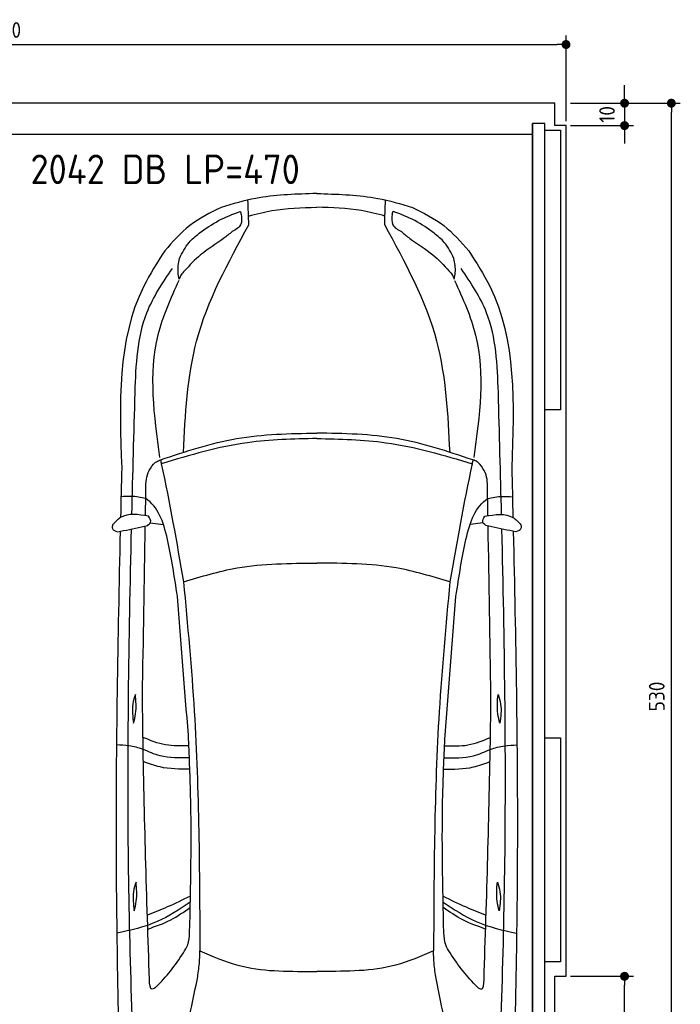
# Model space of a CAD drawing. Header units: millimetres. Extents: x -20 to 5511, y -1049 to 5673.
# Tile 4 of 4: x 2559 to 5511, y 1275 to 5673. Entities that reach past the tile are written whole.
import ezdxf

# ---------------------------------------------------------------- set-up
doc = ezdxf.new("R2010")
doc.units = ezdxf.units.MM
for name, color, linetype in [('4', 3, 'Continuous'), ('5', 3, 'Continuous'), ('Car', 10, 'Continuous')]:
    doc.layers.add(name, color=color, linetype=linetype)
doc.styles.get("Standard").update_dxf_attribs({"font": 'ISOCP.SHX'})
doc.dimstyles.new('GEN-ISO', dxfattribs={"dimscale": 20, "dimtxt": 3.5, "dimasz": 2, "dimexe": 2, "dimexo": 1, "dimgap": 1.5, "dimtad": 1, "dimdec": 1, "dimdsep": 46, "dimtxsty": 'STANDARD', "dimblk": 'PUNKT', "dimcen": 2, "dimclrd": 256, "dimclre": 256, "dimclrt": 2, "dimadec": 0, "dimazin": 0, "dimtp": 0.1, "dimtm": 0.1, "dimtfac": 0.71, "dimtdec": 1, "dimtmove": 2, "dimatfit": 3, "dimldrblk": 'PUNKT', "dimfxl": 1, "dimtolj": 1, "dimarcsym": 0})

# ---------------------------------------------------------------- blocks, each defined once
blk = doc.blocks.new('PUNKT')
at = {"layer": '4', "color": 0, "linetype": 'ByBlock'}
blk.add_line((-0.5, 0), (-1, 0), dxfattribs=at)
at = {"layer": '4', "color": 0, "linetype": 'ByBlock', "const_width": 0.5}
blk.add_lwpolyline([(-0.25, 0, 1), (0.25, 0, 1)], format="xyb", close=True, dxfattribs=at)
blk = doc.blocks.new('*D5')
at = {"layer": '5', "lineweight": -2}
for p, q in [((5020, 5300), (5510.6, 5300)), ((5470.6, 40), (5470.6, 5260)), ((4970, 0), (5510.6, 0))]:
    blk.add_line(p, q, dxfattribs=at)
at = {"layer": 'DEFPOINTS', "color": 0}
for p in [(5000, 5300), (5470.6, 5300), (4950, 0)]:
    blk.add_point(p, dxfattribs=at)
at = {"layer": '5', "lineweight": -2, "xscale": 40, "yscale": 40, "zscale": 40}
for p, rotation in [((5470.6, 5300), 90), ((5470.6, 0), 270)]:
    blk.add_blockref('PUNKT', p, dxfattribs=dict(at, rotation=rotation))
at = {"layer": '5', "color": 2, "insert": (5405.6, 2650), "char_height": 70, "attachment_point": 5, "rotation": 90}
blk.add_mtext('\\A1;530', dxfattribs=at)
blk = doc.blocks.new('*D6')
at = {"layer": '5', "lineweight": -2}
for p, q in [((5020, 1400), (5301.5, 1400)), ((5261.5, 40), (5261.5, 1360)), ((4970, 0), (5301.5, 0))]:
    blk.add_line(p, q, dxfattribs=at)
at = {"layer": 'DEFPOINTS', "color": 0}
for p in [(5000, 1400), (5261.5, 1400), (4950, 0)]:
    blk.add_point(p, dxfattribs=at)
at = {"layer": '5', "lineweight": -2, "xscale": 40, "yscale": 40, "zscale": 40}
for p, rotation in [((5261.5, 1400), 90), ((5261.5, 0), 270)]:
    blk.add_blockref('PUNKT', p, dxfattribs=dict(at, rotation=rotation))
at = {"layer": '5', "color": 2, "insert": (5196.5, 700), "char_height": 70, "attachment_point": 5, "rotation": 90}
blk.add_mtext('\\A1;140', dxfattribs=at)
blk = doc.blocks.new('*D3')
at = {"layer": '5', "lineweight": -2}
for p, q in [((5261.5, 5340), (5261.5, 5380)), ((5020, 5300), (5301.5, 5300)), ((5261.5, 5300), (5261.5, 5200)), ((5020, 5200), (5301.5, 5200)), ((5261.5, 5160), (5261.5, 5120))]:
    blk.add_line(p, q, dxfattribs=at)
at = {"layer": 'DEFPOINTS', "color": 0}
for p in [(5000, 5300), (5000, 5200), (5261.5, 5200)]:
    blk.add_point(p, dxfattribs=at)
at = {"layer": '5', "lineweight": -2, "xscale": 40, "yscale": 40, "zscale": 40}
for p, rotation in [((5261.5, 5300), 270), ((5261.5, 5200), 90)]:
    blk.add_blockref('PUNKT', p, dxfattribs=dict(at, rotation=rotation))
at = {"layer": '5', "color": 2, "insert": (5183.2, 5250), "char_height": 70, "attachment_point": 5, "rotation": 90}
blk.add_mtext('\\A1;10', dxfattribs=at)
blk = doc.blocks.new('*D4')
at = {"layer": '5', "lineweight": -2}
for p, q in [((0, 5220), (0, 5602.1)), ((5000, 5220), (5000, 5602.1)), ((40, 5562.1), (4960, 5562.1))]:
    blk.add_line(p, q, dxfattribs=at)
at = {"layer": 'DEFPOINTS', "color": 0}
for p in [(5000, 5562.1), (0, 5200), (5000, 5200)]:
    blk.add_point(p, dxfattribs=at)
at = {"layer": '5', "lineweight": -2, "xscale": 40, "yscale": 40, "zscale": 40, "rotation": 180}
blk.add_blockref('PUNKT', (0, 5562.1), dxfattribs=at)
at = {"layer": '5', "lineweight": -2, "xscale": 40, "yscale": 40, "zscale": 40}
blk.add_blockref('PUNKT', (5000, 5562.1), dxfattribs=at)
at = {"layer": '5', "color": 2, "insert": (2500, 5627.1), "char_height": 70, "attachment_point": 5}
blk.add_mtext('500', dxfattribs=at)

msp = doc.modelspace()

# ---------------------------------------------------------------- linework, layer by layer
msp.add_line((4850, 5160), (150, 5160))
msp.add_lwpolyline([(50, 5300), (50, 5200), (0, 5200), (0, 1400), (50, 1400), (50, 0), (4950, 0), (4950, 1400), (5000, 1400), (5000, 5200), (4950, 5200), (4950, 5300)], close=True)
for points in [[(150, 30), (4850, 30), (4850, 5210)], [(4905, 5210), (4850, 5210), (4850, 30), (4877.5, 30)], [(4905, 250), (4905, 5210)], [(4905, 5180), (4975, 5180), (4975, 3930), (4905, 3930)], [(4905, 2465), (4975, 2465), (4975, 1465), (4905, 1465)]]:
    msp.add_lwpolyline(points)
at = {"layer": 'Car'}
for p, q in [((3886.34, 4896.25), (3868.42, 4895.9)), ((3886.34, 4896.25), (3904.27, 4895.9)), ((3142.63, 3425.15), (3201.2, 3418.78)), ((4630.01, 3425.13), (4571.44, 3418.76)), ((3863.46, 1422.14), (3886.29, 1422.15)), ((3909.13, 1422.14), (3886.29, 1422.15))]:
    msp.add_line(p, q, dxfattribs=at)
for points, knots in [([(3868.42, 4895.9), (3782.86, 4893.24), (3643.68, 4888.89), (3510.4, 4849.77), (3459.06, 4834.7)], [0, 0, 0, 0, 255.3446186, 415.3287853, 415.3287853, 415.3287853, 415.3287853]), ([(3904.27, 4895.9), (3989.83, 4893.23), (4129.01, 4888.89), (4262.28, 4849.76), (4313.62, 4834.69)], [0, 0, 0, 0, 255.3446186, 415.3287853, 415.3287853, 415.3287853, 415.3287853]), ([(3459.06, 4834.7), (3410.18, 4810.39), (3313.43, 4762.28), (3242.44, 4680.86), (3207.32, 4640.57)], [0, 0, 0, 0, 162.017862, 320.6852105, 320.6852105, 320.6852105, 320.6852105]), ([(3361.05, 4718.76), (3389.28, 4739.04), (3446.13, 4779.88), (3511.82, 4804.07), (3544.89, 4816.26)], [0, 0, 0, 0, 103.7623244, 208.9412492, 208.9412492, 208.9412492, 208.9412492]), ([(3548.91, 4804.98), (3550.95, 4787.32), (3555.02, 4752.04), (3523.88, 4734.97), (3508.32, 4726.44)], [0, 0, 0, 0, 48.4832555, 96.8863473, 96.8863473, 96.8863473, 96.8863473]), ([(3548.91, 4804.98), (3548.67, 4808.03), (3548.35, 4812.27), (3545.64, 4815.39), (3544.89, 4816.26)], [0, 0, 0, 0, 8.8064606, 12.2062148, 12.2062148, 12.2062148, 12.2062148]), ([(3581.47, 4795.97), (3616.11, 4805.02), (3715.76, 4831.05), (3819, 4833.51), (3886.34, 4835.12)], [0, 0, 0, 0, 107.1604304, 308.2153593, 308.2153593, 308.2153593, 308.2153593]), ([(4191.22, 4795.96), (4156.57, 4805.01), (4056.93, 4831.05), (3953.69, 4833.51), (3886.34, 4835.12)], [0, 0, 0, 0, 107.1604304, 308.2153593, 308.2153593, 308.2153593, 308.2153593]), ([(4223.78, 4804.97), (4221.74, 4787.31), (4217.67, 4752.03), (4248.81, 4734.96), (4264.36, 4726.43)], [0, 0, 0, 0, 48.4832555, 96.8863473, 96.8863473, 96.8863473, 96.8863473]), ([(4223.78, 4804.97), (4224.01, 4808.02), (4224.34, 4812.26), (4227.04, 4815.38), (4227.8, 4816.25)], [0, 0, 0, 0, 8.8064606, 12.2062148, 12.2062148, 12.2062148, 12.2062148]), ([(4411.63, 4718.74), (4383.4, 4739.02), (4326.55, 4779.86), (4260.86, 4804.06), (4227.8, 4816.25)], [0, 0, 0, 0, 103.7623244, 208.9412492, 208.9412492, 208.9412492, 208.9412492]), ([(4313.62, 4834.69), (4362.5, 4810.38), (4459.26, 4762.27), (4530.24, 4680.84), (4565.36, 4640.55)], [0, 0, 0, 0, 162.017862, 320.6852105, 320.6852105, 320.6852105, 320.6852105]), ([(3290.92, 3740.35), (3299.21, 3908.92), (3316.95, 4269.82), (3490.37, 4587.72), (3582.79, 4757.14)], [0, 0, 0, 0, 499.7846063, 1070.0543498, 1070.0543498, 1070.0543498, 1070.0543498]), ([(4481.73, 3740.34), (4473.45, 3908.9), (4455.72, 4269.8), (4282.31, 4587.71), (4189.89, 4757.13)], [0, 0, 0, 0, 499.7846063, 1070.0543498, 1070.0543498, 1070.0543498, 1070.0543498]), ([(3273.44, 4606.97), (3285.92, 4632.16), (3307.49, 4675.7), (3345.17, 4705.99), (3361.05, 4718.76)], [0, 0, 0, 0, 83.0373225, 143.509417, 143.509417, 143.509417, 143.509417]), ([(3508.32, 4726.44), (3495.92, 4715.96), (3451.29, 4678.24), (3370.19, 4632.19), (3318.64, 4575.91), (3295.74, 4550.91)], [0, 0, 0, 0, 48.6760331, 175.256414, 276.4430292, 276.4430292, 276.4430292, 276.4430292]), ([(4264.36, 4726.43), (4276.76, 4715.95), (4321.39, 4678.23), (4402.49, 4632.17), (4454.03, 4575.89), (4476.93, 4550.89)], [0, 0, 0, 0, 48.6760331, 175.256414, 276.4430292, 276.4430292, 276.4430292, 276.4430292]), ([(4499.24, 4606.96), (4486.76, 4632.15), (4465.19, 4675.68), (4427.51, 4705.98), (4411.63, 4718.74)], [0, 0, 0, 0, 83.0373225, 143.509417, 143.509417, 143.509417, 143.509417]), ([(3207.32, 4640.57), (3173.8, 4588.49), (2991.76, 4305.61), (3004.58, 3956.45), (3015.04, 3671.57)], [0, 0, 0, 0, 184.2381467, 1000.6887944, 1000.6887944, 1000.6887944, 1000.6887944]), ([(4565.36, 4640.55), (4598.88, 4588.47), (4780.91, 4305.58), (4768.08, 3956.42), (4757.61, 3671.54)], [0, 0, 0, 0, 184.2381467, 1000.6887944, 1000.6887944, 1000.6887944, 1000.6887944]), ([(3272.53, 4514.5), (3270.29, 4524.25), (3263.27, 4554.77), (3269.32, 4585.83), (3273.44, 4606.97)], [0, 0, 0, 0, 29.7987836, 93.2814867, 93.2814867, 93.2814867, 93.2814867]), ([(4500.14, 4514.48), (4502.39, 4524.23), (4509.41, 4554.75), (4503.35, 4585.82), (4499.24, 4606.96)], [0, 0, 0, 0, 29.7987836, 93.2814867, 93.2814867, 93.2814867, 93.2814867]), ([(3074.92, 4008.14), (3079.52, 4131.2), (3087.04, 4332.42), (3198.18, 4497.63), (3241.35, 4561.81)], [0, 0, 0, 0, 359.5714781, 587.9451266, 587.9451266, 587.9451266, 587.9451266]), ([(3295.74, 4550.91), (3290.28, 4545.2), (3280.1, 4534.58), (3274.93, 4520.85), (3272.53, 4514.5)], [0, 0, 0, 0, 23.4297378, 43.57791, 43.57791, 43.57791, 43.57791]), ([(4476.93, 4550.89), (4482.4, 4545.18), (4492.57, 4534.56), (4497.75, 4520.83), (4500.14, 4514.48)], [0, 0, 0, 0, 23.4297378, 43.57791, 43.57791, 43.57791, 43.57791]), ([(4697.74, 4008.12), (4693.15, 4131.18), (4685.63, 4332.39), (4574.49, 4497.61), (4531.32, 4561.79)], [0, 0, 0, 0, 359.5714781, 587.9451266, 587.9451266, 587.9451266, 587.9451266]), ([(3270.37, 4508.07), (3233.97, 4427.84), (3121.25, 4179.41), (3158.86, 3904.17), (3184.31, 3717.8)], [0, 0, 0, 0, 260.8153839, 807.6577707, 807.6577707, 807.6577707, 807.6577707]), ([(4502.31, 4508.05), (4538.7, 4427.82), (4651.41, 4179.39), (4613.8, 3904.14), (4588.34, 3717.78)], [0, 0, 0, 0, 260.8153839, 807.6577707, 807.6577707, 807.6577707, 807.6577707]), ([(3188.48, 3706.65), (3300.85, 3744.19), (3527.3, 3819.84), (3766.05, 3824.32), (3886.33, 3826.58)], [0, 0, 0, 0, 353.1593885, 711.7469693, 711.7469693, 711.7469693, 711.7469693]), ([(4584.17, 3706.63), (4471.81, 3744.17), (4245.35, 3819.83), (4006.61, 3824.32), (3886.33, 3826.58)], [0, 0, 0, 0, 353.1593885, 711.7469693, 711.7469693, 711.7469693, 711.7469693]), ([(3886.33, 3802.05), (3782.6, 3799.91), (3546.3, 3795.02), (3319.42, 3727.56), (3192.12, 3689.71)], [0, 0, 0, 0, 309.9080612, 706.0341419, 706.0341419, 706.0341419, 706.0341419]), ([(3886.33, 3802.05), (3990.05, 3799.9), (4226.36, 3795.02), (4453.24, 3727.54), (4580.53, 3689.69)], [0, 0, 0, 0, 309.9080612, 706.0341419, 706.0341419, 706.0341419, 706.0341419]), ([(3156.91, 3687.32), (3161.04, 3691.48), (3169.96, 3700.47), (3182.01, 3704.49), (3188.48, 3706.65)], [0, 0, 0, 0, 17.3560071, 37.4831907, 37.4831907, 37.4831907, 37.4831907]), ([(3188.48, 3706.65), (3189.7, 3701), (3228.59, 3520.39), (3260.42, 3338.35), (3291.26, 3162.01)], [0, 0, 0, 0, 17.3299427, 554.2607171, 554.2607171, 554.2607171, 554.2607171]), ([(4584.17, 3706.63), (4582.95, 3700.98), (4544.06, 3520.37), (4512.22, 3338.34), (4481.37, 3161.99)], [0, 0, 0, 0, 17.3299427, 554.2607171, 554.2607171, 554.2607171, 554.2607171]), ([(4615.74, 3687.29), (4611.61, 3691.46), (4602.69, 3700.45), (4590.64, 3704.47), (4584.17, 3706.63)], [0, 0, 0, 0, 17.3560071, 37.4831907, 37.4831907, 37.4831907, 37.4831907]), ([(3123.15, 3566.7), (3122.92, 3595.67), (3122.56, 3639.98), (3148.08, 3675.14), (3156.91, 3687.32)], [0, 0, 0, 0, 83.6327793, 127.948441, 127.948441, 127.948441, 127.948441]), ([(4649.5, 3566.68), (4649.73, 3595.64), (4650.09, 3639.96), (4624.58, 3675.12), (4615.74, 3687.29)], [0, 0, 0, 0, 83.6327793, 127.948441, 127.948441, 127.948441, 127.948441]), ([(3122.61, 3534.2), (3100.98, 3538.59), (3064.35, 3546.02), (3027.2, 3542.95), (3011.99, 3541.69)], [0, 0, 0, 0, 65.7646495, 111.3530625, 111.3530625, 111.3530625, 111.3530625]), ([(3264.28, 3097.13), (3250.6, 3186.6), (3221.66, 3375.94), (3177.41, 3498.13), (3122.61, 3534.2)], [0, 0, 0, 0, 271.1433691, 573.8124327, 573.8124327, 573.8124327, 573.8124327]), ([(4508.36, 3097.11), (4522.04, 3186.58), (4550.99, 3375.93), (4595.24, 3498.11), (4650.04, 3534.18)], [0, 0, 0, 0, 271.1433691, 573.8124327, 573.8124327, 573.8124327, 573.8124327]), ([(4650.04, 3534.18), (4671.67, 3538.57), (4708.3, 3546), (4745.45, 3542.93), (4760.66, 3541.67)], [0, 0, 0, 0, 65.7646495, 111.3530625, 111.3530625, 111.3530625, 111.3530625]), ([(3135.33, 3455.39), (3089.53, 3462.78), (3025.92, 3473.03), (2985.3, 3428.51), (2973.93, 3416.05)], [0, 0, 0, 0, 125.6510702, 174.4800659, 174.4800659, 174.4800659, 174.4800659]), ([(3131.43, 3414.37), (3136.97, 3418.8), (3150.77, 3429.81), (3141.11, 3445.81), (3135.33, 3455.39)], [0, 0, 0, 0, 19.0460163, 47.4389508, 47.4389508, 47.4389508, 47.4389508]), ([(4641.21, 3414.35), (4635.67, 3418.77), (4621.88, 3429.79), (4631.54, 3445.79), (4637.32, 3455.37)], [0, 0, 0, 0, 19.0460163, 47.4389508, 47.4389508, 47.4389508, 47.4389508]), ([(4637.32, 3455.37), (4683.12, 3462.75), (4746.72, 3473), (4787.35, 3428.48), (4798.72, 3416.02)], [0, 0, 0, 0, 125.6510702, 174.4800659, 174.4800659, 174.4800659, 174.4800659]), ([(2973.93, 3416.05), (2973.08, 3410.19), (2970.83, 3394.69), (2986.43, 3388.75), (2996.15, 3385.05)], [0, 0, 0, 0, 16.2002475, 42.8971703, 42.8971703, 42.8971703, 42.8971703]), ([(3008.42, 3387.63), (2997.5, 2908.55), (2980.43, 2012.99), (3001.46, 1117.48), (3011.24, 701.02)], [283.9698587, 283.9698587, 283.9698587, 283.9698587, 1721.3370464, 2970.9050259, 2970.9050259, 2970.9050259, 2970.9050259]), ([(2996.15, 3385.05), (3032.04, 3392.59), (3077.2, 3402.07), (3122.2, 3412.28), (3131.43, 3414.37)], [0, 0, 0, 0, 110.0379005, 138.4298361, 138.4298361, 138.4298361, 138.4298361]), ([(3082.78, 618), (3066.91, 1049), (3032.79, 1975.59), (3047.27, 2902.54), (3059.06, 3398.36)], [0, 0, 0, 0, 1293.6136458, 2781.0913078, 2781.0913078, 2781.0913078, 2781.0913078]), ([(4776.5, 3385.02), (4740.6, 3392.56), (4695.44, 3402.05), (4650.44, 3412.26), (4641.21, 3414.35)], [0, 0, 0, 0, 110.0379005, 138.4298361, 138.4298361, 138.4298361, 138.4298361]), ([(4689.79, 617.97), (4705.67, 1048.98), (4739.81, 1975.57), (4725.36, 2902.52), (4713.58, 3398.33)], [0, 0, 0, 0, 1293.6136458, 2781.0913078, 2781.0913078, 2781.0913078, 2781.0913078]), ([(4764.22, 3387.6), (4775.13, 2908.52), (4792.17, 2012.97), (4771.12, 1117.46), (4761.33, 701)], [283.9698587, 283.9698587, 283.9698587, 283.9698587, 1721.3370464, 2970.9050259, 2970.9050259, 2970.9050259, 2970.9050259]), ([(4798.72, 3416.02), (4799.57, 3410.17), (4801.81, 3394.67), (4786.21, 3388.72), (4776.5, 3385.02)], [0, 0, 0, 0, 16.2002475, 42.8971703, 42.8971703, 42.8971703, 42.8971703]), ([(3291.26, 3162.01), (3370.57, 3185.89), (3564.1, 3244.18), (3766.73, 3244.94), (3886.32, 3245.38)], [0, 0, 0, 0, 247.3332419, 603.5937514, 603.5937514, 603.5937514, 603.5937514]), ([(4481.37, 3161.99), (4402.07, 3185.88), (4208.54, 3244.17), (4005.92, 3244.93), (3886.32, 3245.38)], [0, 0, 0, 0, 247.3332419, 603.5937514, 603.5937514, 603.5937514, 603.5937514]), ([(3291.26, 3162.01), (3309.24, 2968.9), (3360.28, 2420.77), (3362.7, 1870.05), (3364.26, 1513.35)], [0, 0, 0, 0, 581.6132205, 1650.9334488, 1650.9334488, 1650.9334488, 1650.9334488]), ([(4481.37, 3161.99), (4463.39, 2968.89), (4412.33, 2420.75), (4409.9, 1870.03), (4408.33, 1513.33)], [0, 0, 0, 0, 581.6132205, 1650.9334488, 1650.9334488, 1650.9334488, 1650.9334488]), ([(3076.41, 2659.21), (3071.79, 2644.89), (3058.33, 2603.25), (3064.34, 2559.44), (3068.29, 2530.7)], [0, 0, 0, 0, 44.7461718, 130.1124316, 130.1124316, 130.1124316, 130.1124316]), ([(3068.29, 2530.7), (3071.82, 2544.8), (3082.34, 2586.86), (3078.78, 2630.32), (3076.41, 2659.21)], [0, 0, 0, 0, 43.4004423, 129.4649591, 129.4649591, 129.4649591, 129.4649591]), ([(3138.89, 1385.14), (3127.18, 1751.12), (3113.7, 2172.48), (3108.49, 2593.99), (3107.8, 2649.39)], [0, 0, 0, 0, 1098.4525506, 1264.6432936, 1264.6432936, 1264.6432936, 1264.6432936]), ([(4633.7, 1385.12), (4645.42, 1751.1), (4658.91, 2172.45), (4664.14, 2593.97), (4664.82, 2649.37)], [0, 0, 0, 0, 1098.4525506, 1264.6432936, 1264.6432936, 1264.6432936, 1264.6432936]), ([(4704.33, 2530.67), (4700.8, 2544.77), (4690.28, 2586.83), (4693.84, 2630.3), (4696.21, 2659.19)], [0, 0, 0, 0, 43.4004423, 129.4649591, 129.4649591, 129.4649591, 129.4649591]), ([(4696.21, 2659.19), (4700.84, 2644.87), (4714.3, 2603.23), (4708.28, 2559.42), (4704.33, 2530.67)], [0, 0, 0, 0, 44.7461718, 130.1124316, 130.1124316, 130.1124316, 130.1124316]), ([(3315.07, 2429.63), (3279.83, 2428.59), (3208.9, 2426.5), (3143.27, 2453.52), (3110.24, 2467.12)], [0, 0, 0, 0, 104.4848682, 210.321323, 210.321323, 210.321323, 210.321323]), ([(3318.46, 1594.53), (3323.28, 1801.64), (3330.14, 2096.19), (3316.85, 2390.43), (3312.91, 2477.78)], [0, 0, 0, 0, 621.1886404, 883.4615663, 883.4615663, 883.4615663, 883.4615663]), ([(4454.13, 1594.51), (4449.32, 1801.62), (4442.47, 2096.17), (4455.76, 2390.41), (4459.71, 2477.76)], [0, 0, 0, 0, 621.1886404, 883.4615663, 883.4615663, 883.4615663, 883.4615663]), ([(4457.55, 2429.61), (4492.78, 2428.57), (4563.72, 2426.48), (4629.35, 2453.5), (4662.37, 2467.1)], [0, 0, 0, 0, 104.4848682, 210.321323, 210.321323, 210.321323, 210.321323]), ([(3111.11, 2413.65), (3090.06, 2420.26), (3051.14, 2432.48), (3010.4, 2433.06), (2991.7, 2433.33)], [0, 0, 0, 0, 65.7794231, 121.5906935, 121.5906935, 121.5906935, 121.5906935]), ([(4661.5, 2413.63), (4682.56, 2420.24), (4721.48, 2432.45), (4762.22, 2433.03), (4780.92, 2433.3)], [0, 0, 0, 0, 65.7794231, 121.5906935, 121.5906935, 121.5906935, 121.5906935]), ([(3317.4, 2376.02), (3272.86, 2375.02), (3200.99, 2373.41), (3135.88, 2402.56), (3111.11, 2413.65)], [0, 0, 0, 0, 131.3114527, 211.9084989, 211.9084989, 211.9084989, 211.9084989]), ([(4455.22, 2376), (4499.75, 2375), (4571.63, 2373.39), (4636.74, 2402.54), (4661.5, 2413.63)], [0, 0, 0, 0, 131.3114527, 211.9084989, 211.9084989, 211.9084989, 211.9084989]), ([(3319.44, 2325.35), (3274.37, 2325.23), (3203.01, 2325.05), (3136.57, 2349.95), (3112.08, 2359.13)], [0, 0, 0, 0, 133.5855726, 211.5330356, 211.5330356, 211.5330356, 211.5330356]), ([(4453.17, 2325.34), (4498.24, 2325.22), (4569.6, 2325.03), (4636.05, 2349.93), (4660.53, 2359.11)], [0, 0, 0, 0, 133.5855726, 211.5330356, 211.5330356, 211.5330356, 211.5330356]), ([(3079.3, 1821.1), (3074.67, 1806.77), (3061.21, 1765.13), (3067.23, 1721.32), (3071.18, 1692.58)], [0, 0, 0, 0, 44.7461718, 130.1124316, 130.1124316, 130.1124316, 130.1124316]), ([(3071.18, 1692.58), (3074.71, 1706.68), (3085.23, 1748.74), (3081.67, 1792.2), (3079.3, 1821.1)], [0, 0, 0, 0, 43.4004423, 129.4649591, 129.4649591, 129.4649591, 129.4649591]), ([(4701.42, 1692.56), (4697.89, 1706.66), (4687.37, 1748.72), (4690.93, 1792.18), (4693.3, 1821.07)], [0, 0, 0, 0, 43.4004423, 129.4649591, 129.4649591, 129.4649591, 129.4649591]), ([(4693.3, 1821.07), (4697.93, 1806.75), (4711.38, 1765.11), (4705.37, 1721.3), (4701.42, 1692.56)], [0, 0, 0, 0, 44.7461718, 130.1124316, 130.1124316, 130.1124316, 130.1124316]), ([(3321.55, 1731.75), (3273.49, 1699.33), (3173.23, 1631.67), (3054.91, 1606.05), (2993.29, 1592.71)], [0, 0, 0, 0, 172.2638303, 359.4058348, 359.4058348, 359.4058348, 359.4058348]), ([(3322.08, 1757.76), (3287.74, 1741.37), (3224.44, 1711.16), (3159.51, 1684.64), (3129.81, 1672.52)], [0, 0, 0, 0, 114.1390275, 210.3599728, 210.3599728, 210.3599728, 210.3599728]), ([(4450.52, 1757.74), (4484.86, 1741.35), (4548.16, 1711.14), (4613.09, 1684.62), (4642.79, 1672.5)], [0, 0, 0, 0, 114.1390275, 210.3599728, 210.3599728, 210.3599728, 210.3599728]), ([(4451.05, 1731.74), (4499.1, 1699.31), (4599.36, 1631.65), (4717.69, 1606.03), (4779.3, 1592.69)], [0, 0, 0, 0, 172.2638303, 359.4058348, 359.4058348, 359.4058348, 359.4058348]), ([(3131.72, 1611.04), (3166.67, 1623.29), (3234.17, 1646.94), (3292.77, 1687.9), (3321.04, 1707.66)], [0, 0, 0, 0, 110.5014074, 213.4362717, 213.4362717, 213.4362717, 213.4362717]), ([(4640.88, 1611.02), (4605.93, 1623.27), (4538.43, 1646.93), (4479.82, 1687.89), (4451.56, 1707.64)], [0, 0, 0, 0, 110.5014074, 213.4362717, 213.4362717, 213.4362717, 213.4362717]), ([(3290.82, 1504.52), (3298.08, 1516.2), (3315.11, 1543.59), (3317.24, 1575.96), (3318.46, 1594.53)], [0, 0, 0, 0, 40.6841742, 95.4277146, 95.4277146, 95.4277146, 95.4277146]), ([(4481.77, 1504.51), (4474.51, 1516.18), (4457.48, 1543.57), (4455.35, 1575.94), (4454.13, 1594.51)], [0, 0, 0, 0, 40.6841742, 95.4277146, 95.4277146, 95.4277146, 95.4277146]), ([(3169.5, 1352.69), (3191.42, 1375.63), (3235.37, 1423.39), (3272.05, 1477.05), (3290.82, 1504.52)], [34.3542142, 34.3542142, 34.3542142, 34.3542142, 129.366936, 229.0092112, 229.0092112, 229.0092112, 229.0092112]), ([(3353.28, 1390.19), (3356.72, 1412.69), (3362.97, 1453.52), (3363.86, 1494.81), (3364.26, 1513.35)], [0, 0, 0, 0, 68.2024602, 123.762269, 123.762269, 123.762269, 123.762269]), ([(3364.26, 1513.35), (3420.3, 1489.25), (3578.27, 1421.32), (3751.61, 1421.82), (3863.46, 1422.14)], [0, 0, 0, 0, 181.5777559, 511.8794546, 511.8794546, 511.8794546, 511.8794546]), ([(4408.33, 1513.33), (4352.29, 1489.24), (4194.32, 1421.31), (4020.98, 1421.82), (3909.13, 1422.14)], [0, 0, 0, 0, 181.5777559, 511.8794546, 511.8794546, 511.8794546, 511.8794546]), ([(4419.31, 1390.17), (4415.87, 1412.68), (4409.62, 1453.51), (4408.73, 1494.8), (4408.33, 1513.33)], [0, 0, 0, 0, 68.2024602, 123.762269, 123.762269, 123.762269, 123.762269]), ([(4603.09, 1352.67), (4581.17, 1375.61), (4537.22, 1423.38), (4500.54, 1477.04), (4481.77, 1504.51)], [34.3542142, 34.3542142, 34.3542142, 34.3542142, 129.366936, 229.0092112, 229.0092112, 229.0092112, 229.0092112]), ([(3169.5, 1352.69), (3162.72, 1347.67), (3141.59, 1332.02), (3139.98, 1363.66), (3138.89, 1385.14)], [0, 0, 0, 0, 20.9838712, 65.3601655, 65.3601655, 65.3601655, 65.3601655]), ([(3263.04, 963.72), (3285, 1065.34), (3315.68, 1207.37), (3344.95, 1349.7), (3353.28, 1390.19)], [0, 0, 0, 0, 311.9023012, 435.9160376, 435.9160376, 435.9160376, 435.9160376]), ([(4509.53, 963.7), (4487.58, 1065.32), (4456.9, 1207.35), (4427.64, 1349.68), (4419.31, 1390.17)], [0, 0, 0, 0, 311.9023012, 435.9160376, 435.9160376, 435.9160376, 435.9160376]), ([(4603.09, 1352.67), (4609.87, 1347.65), (4631, 1332), (4632.61, 1363.64), (4633.7, 1385.12)], [0, 0, 0, 0, 20.9838712, 65.3601655, 65.3601655, 65.3601655, 65.3601655])]:
    msp.add_open_spline(points, degree=3, knots=knots, dxfattribs=at)
for points in [[(3582.79, 4757.14), (3581.54, 4793.89), (3580.29, 4830.64), (3579.04, 4867.38)], [(4189.89, 4757.13), (4191.14, 4793.88), (4192.39, 4830.63), (4193.64, 4867.38)], [(3060.62, 3462.81), (3065.06, 3644.59), (3069.99, 3826.36), (3074.92, 4008.14)], [(4712.03, 3462.79), (4707.59, 3644.56), (4702.67, 3826.34), (4697.74, 4008.12)], [(3015.04, 3671.57), (3013.29, 3597.42), (3011.55, 3523.28), (3009.84, 3449.14)], [(4757.61, 3671.54), (4759.36, 3597.4), (4761.1, 3523.26), (4762.81, 3449.11)], [(3121.32, 3457.62), (3121.93, 3493.98), (3122.54, 3530.34), (3123.15, 3566.7)], [(4651.32, 3457.6), (4650.71, 3493.96), (4650.11, 3530.32), (4649.5, 3566.68)], [(3107.8, 2649.39), (3112.05, 2903.56), (3116.31, 3157.74), (3120.56, 3411.91)], [(4664.82, 2649.37), (4660.58, 2903.54), (4656.33, 3157.71), (4652.09, 3411.89)], [(3312.91, 2477.78), (3296.7, 2684.23), (3280.49, 2890.68), (3264.28, 3097.13)], [(4459.71, 2477.76), (4475.93, 2684.21), (4492.14, 2890.66), (4508.36, 3097.11)]]:
    msp.add_open_spline(points, degree=3, dxfattribs=at)

# ---------------------------------------------------------------- texts
msp.add_text('2042 DB LP=470', height=132).set_placement((2607.49, 4938.68))

# ---------------------------------------------------------------- dimensions: what is measured, and where the dimension line sits
at = {"layer": '5'}
dim = msp.add_linear_dim(base=(5000, 5562.06), p1=(0, 5200), p2=(5000, 5200), dimstyle='GEN-ISO', override={"dimlfac": 0.1, "dimtolj": 0}, dxfattribs=at)
dim.commit()
dim.dimension.update_dxf_attribs({"geometry": '*D4', "text_midpoint": (2500, 5627.06)})
dim = msp.add_linear_dim(base=(5261.5, 5200), p1=(5000, 5300), p2=(5000, 5200), angle=90, dimstyle='GEN-ISO', override={"dimlfac": 0.1}, dxfattribs=at)
dim.commit()
dim.dimension.update_dxf_attribs({"geometry": '*D3', "text_midpoint": (5183.21, 5250), "dimtype": 160})
for base, p2, picture, middle in [((5470.6, 5300), (5000, 5300), '*D5', (5405.6, 2650)), ((5261.5, 1400), (5000, 1400), '*D6', (5196.5, 700))]:
    dim = msp.add_linear_dim(base=base, p1=(4950, 0), p2=p2, angle=270, dimstyle='GEN-ISO', override={"dimlfac": 0.1}, dxfattribs=at)
    dim.commit()
    dim.dimension.update_dxf_attribs({"geometry": picture, "text_midpoint": middle})

doc.saveas('drawing.dxf')
